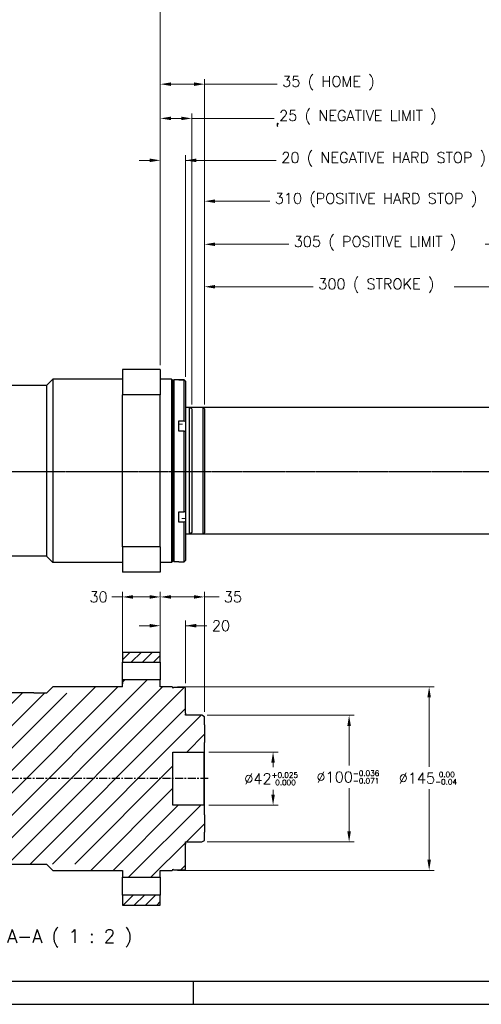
# Model space of a CAD drawing. Header units: inches. Extents: x 0 to 1685, y 0 to 1188.
# Tile 6 of 18: x 704 to 1069, y 0 to 778. Entities that reach past the tile are written whole.
import ezdxf

# ---------------------------------------------------------------- set-up
doc = ezdxf.new("R2010")
doc.units = ezdxf.units.IN
doc.linetypes.add('CENTER', pattern=[2, 1.25, -0.25, 0.25, -0.25])
doc.linetypes.add('DASHEDBIDOT', pattern=[12.4, 3, -3, 0.2, -3, 0.2, -3])
for name, color, linetype in [('ATA-CENTER', 133, 'CENTER'), ('ATA-HATCH', 252, 'Continuous'), ('ATA-TEXT', 7, 'Continuous')]:
    doc.layers.add(name, color=color, linetype=linetype)
doc.layers.add('ATA-DIM', color=8, linetype='Continuous', lineweight=25)
doc.layers.add('Layer0000', color=7, linetype='Continuous', lineweight=25)
doc.styles.get("Standard").update_dxf_attribs({"font": 'simplex.shx'})
doc.styles.add('STANDARData_A2', font='simplex.shx')
doc.dimstyles.new('ata_A1', dxfattribs={"dimtxt": 4.2, "dimasz": 4.2, "dimexe": 2, "dimexo": 2, "dimgap": 2, "dimtad": 0, "dimtih": 1, "dimtoh": 1, "dimdec": 6, "dimdsep": 46, "dimtxsty": 'Standard', "dimcen": 0, "dimclrd": 252, "dimclre": 252, "dimclrt": 4, "dimadec": 6, "dimazin": 2, "dimtfac": 1, "dimtdec": 6, "dimtofl": 0, "dimtmove": 0, "dimatfit": 3, "dimfxl": 0, "dimtolj": 1, "dimtzin": 0, "dimlwd": 0, "dimlwe": 0, "dimarcsym": 0})

# ---------------------------------------------------------------- blocks, each defined once
blk = doc.blocks.new('*D7307')
at = {"layer": 'ATA-DIM', "color": 252, "lineweight": 0}
for p, q in [((785.07, 321.87), (776.67, 321.87)), ((785.07, 274.34), (785.07, 325.87)), ((793.47, 321.87), (806.67, 321.87)), ((815.07, 274.34), (815.07, 325.87))]:
    blk.add_line(p, q, dxfattribs=at)
at = {"layer": 'ATA-DIM', "color": 252}
for points in [[(793.47, 323.27), (793.47, 320.47), (785.07, 321.87)], [(806.67, 320.47), (806.67, 323.27), (815.07, 321.87)]]:
    blk.add_solid(points, dxfattribs=at)
at = {"layer": 'Defpoints', "color": 0}
for p in [(815.07, 321.87), (785.07, 270.34), (815.07, 270.34)]:
    blk.add_point(p, dxfattribs=at)
at = {"layer": 'ATA-DIM', "color": 4, "insert": (759.06, 326.07), "char_height": 8.4, "attachment_point": 1}
blk.add_mtext('\\A1;30', dxfattribs=at)
blk = doc.blocks.new('*D7309')
at = {"layer": 'ATA-DIM', "color": 252, "lineweight": 0}
for p, q in [((815.07, 282.34), (815.07, 325.87)), ((841.67, 321.87), (823.47, 321.87)), ((850.07, 231.19), (850.07, 325.87)), ((850.07, 321.87), (861.74, 321.87))]:
    blk.add_line(p, q, dxfattribs=at)
at = {"layer": 'ATA-DIM', "color": 252}
for points in [[(823.47, 323.27), (823.47, 320.47), (815.07, 321.87)], [(841.67, 320.47), (841.67, 323.27), (850.07, 321.87)]]:
    blk.add_solid(points, dxfattribs=at)
at = {"layer": 'Defpoints', "color": 0}
for p in [(815.07, 321.87), (815.07, 278.34), (850.07, 227.19)]:
    blk.add_point(p, dxfattribs=at)
at = {"layer": 'ATA-DIM', "color": 4, "insert": (872.54, 321.87), "char_height": 8.4, "attachment_point": 5}
blk.add_mtext('35', dxfattribs=at)
blk = doc.blocks.new('*D7308')
at = {"layer": 'ATA-DIM', "color": 252, "lineweight": 0}
for p, q in [((806.67, 299.14), (798.27, 299.14)), ((815.07, 274.34), (815.07, 303.14)), ((835.07, 253.84), (835.07, 303.14)), ((835.07, 299.14), (851.87, 299.14)), ((843.47, 299.14), (851.87, 299.14))]:
    blk.add_line(p, q, dxfattribs=at)
at = {"layer": 'ATA-DIM', "color": 252}
for points in [[(806.67, 297.74), (806.67, 300.54), (815.07, 299.14)], [(843.47, 300.54), (843.47, 297.74), (835.07, 299.14)]]:
    blk.add_solid(points, dxfattribs=at)
at = {"layer": 'Defpoints', "color": 0}
for p in [(835.07, 299.14), (815.07, 270.34), (835.07, 249.84)]:
    blk.add_point(p, dxfattribs=at)
at = {"layer": 'ATA-DIM', "color": 4, "insert": (855.87, 303.34), "char_height": 8.4, "attachment_point": 1}
blk.add_mtext('\\A1;20', dxfattribs=at)
blk = doc.blocks.new('*D7304')
at = {"layer": 'ATA-DIM', "color": 252, "lineweight": 0}
for p, q in [((853.57, 199.34), (908.29, 199.34)), ((904.29, 190.94), (904.29, 187.24)), ((904.29, 165.74), (904.29, 169.44)), ((853.57, 157.34), (908.29, 157.34))]:
    blk.add_line(p, q, dxfattribs=at)
at = {"layer": 'ATA-DIM', "color": 252}
for points in [[(905.69, 190.94), (902.89, 190.94), (904.29, 199.34)], [(902.89, 165.74), (905.69, 165.74), (904.29, 157.34)]]:
    blk.add_solid(points, dxfattribs=at)
at = {"layer": 'Defpoints', "color": 0}
for p in [(849.57, 199.34), (849.57, 157.34), (904.29, 157.34)]:
    blk.add_point(p, dxfattribs=at)
at = {"layer": 'ATA-DIM', "color": 4, "insert": (881.53, 183.24), "char_height": 8.4, "attachment_point": 1}
blk.add_mtext('\\A1;%%C42{\\H4.200000;\\S+0.025^  0.000;}', dxfattribs=at)
blk = doc.blocks.new('*D8674')
at = {"layer": 'ATA-DIM', "color": 252, "lineweight": 0}
for p, q in [((850.07, 473.8), (850.07, 604.49)), ((858.47, 600.49), (916.63, 600.49)), ((1146.67, 600.49), (1072.05, 600.49)), ((1155.07, 473.8), (1155.07, 604.49))]:
    blk.add_line(p, q, dxfattribs=at)
at = {"layer": 'ATA-DIM', "color": 252}
for points in [[(858.47, 601.89), (858.47, 599.09), (850.07, 600.49)], [(1146.67, 599.09), (1146.67, 601.89), (1155.07, 600.49)]]:
    blk.add_solid(points, dxfattribs=at)
at = {"layer": 'Defpoints', "color": 0}
for p in [(1155.07, 600.49), (850.07, 469.8), (1155.07, 469.8)]:
    blk.add_point(p, dxfattribs=at)
at = {"layer": 'ATA-DIM', "color": 4, "insert": (920.63, 606.88), "char_height": 8.4, "attachment_point": 1}
blk.add_mtext('\\A1;305 ( POSITIVE LIMIT )', dxfattribs=at)
blk = doc.blocks.new('*D8675')
at = {"layer": 'ATA-DIM', "color": 252, "lineweight": 0}
for p, q in [((850.07, 473.8), (850.07, 638.55)), ((1160.07, 473.8), (1160.07, 638.55)), ((858.47, 634.55), (901.62, 634.55)), ((1151.67, 634.55), (1092.06, 634.55))]:
    blk.add_line(p, q, dxfattribs=at)
at = {"layer": 'ATA-DIM', "color": 252}
for points in [[(858.47, 635.95), (858.47, 633.15), (850.07, 634.55)], [(1151.67, 633.15), (1151.67, 635.95), (1160.07, 634.55)]]:
    blk.add_solid(points, dxfattribs=at)
at = {"layer": 'Defpoints', "color": 0}
for p in [(1160.07, 634.55), (850.07, 469.8), (1160.07, 469.8)]:
    blk.add_point(p, dxfattribs=at)
at = {"layer": 'ATA-DIM', "color": 4, "insert": (905.62, 640.94), "char_height": 8.4, "attachment_point": 1}
blk.add_mtext('\\A1;310 (POSITIVE HARD STOP )', dxfattribs=at)
blk = doc.blocks.new('*D8673')
at = {"layer": 'ATA-DIM', "color": 252, "lineweight": 0}
for p, q in [((850.07, 473.8), (850.07, 570.96)), ((1150.07, 473.8), (1150.07, 570.96)), ((858.47, 566.96), (936.05, 566.96)), ((1141.67, 566.96), (1047.63, 566.96))]:
    blk.add_line(p, q, dxfattribs=at)
at = {"layer": 'ATA-DIM', "color": 252}
for points in [[(858.47, 568.36), (858.47, 565.56), (850.07, 566.96)], [(1141.67, 565.56), (1141.67, 568.36), (1150.07, 566.96)]]:
    blk.add_solid(points, dxfattribs=at)
at = {"layer": 'Defpoints', "color": 0}
for p in [(1150.07, 566.96), (850.07, 469.8), (1150.07, 469.8)]:
    blk.add_point(p, dxfattribs=at)
at = {"layer": 'ATA-DIM', "color": 4, "insert": (940.05, 573.35), "char_height": 8.4, "attachment_point": 1}
blk.add_mtext('\\A1;300 ( STROKE )', dxfattribs=at)
blk = doc.blocks.new('*D7306')
at = {"layer": 'ATA-DIM', "color": 252, "lineweight": 0}
for p, q in [((828.57, 250.84), (1031.74, 250.84)), ((1027.74, 242.44), (1027.74, 187.69)), ((1027.74, 114.24), (1027.74, 169.89)), ((828.57, 105.84), (1031.74, 105.84))]:
    blk.add_line(p, q, dxfattribs=at)
at = {"layer": 'ATA-DIM', "color": 252}
for points in [[(1029.14, 242.44), (1026.34, 242.44), (1027.74, 250.84)], [(1026.34, 114.24), (1029.14, 114.24), (1027.74, 105.84)]]:
    blk.add_solid(points, dxfattribs=at)
at = {"layer": 'Defpoints', "color": 0}
for p in [(824.57, 250.84), (824.57, 105.84), (1027.74, 105.84)]:
    blk.add_point(p, dxfattribs=at)
at = {"layer": 'ATA-DIM', "color": 4, "insert": (1003.67, 183.69), "char_height": 8.4, "attachment_point": 1}
blk.add_mtext('\\A1;%%C145{\\H4.200000;\\S 0.00^ -0.04;}', dxfattribs=at)
blk = doc.blocks.new('*D7305')
at = {"layer": 'ATA-DIM', "color": 252, "lineweight": 0}
for p, q in [((852.07, 228.34), (968.43, 228.34)), ((964.43, 219.94), (964.43, 188.62)), ((964.43, 136.74), (964.43, 170.82)), ((852.07, 128.34), (968.43, 128.34))]:
    blk.add_line(p, q, dxfattribs=at)
at = {"layer": 'ATA-DIM', "color": 252}
for points in [[(965.83, 219.94), (963.03, 219.94), (964.43, 228.34)], [(963.03, 136.74), (965.83, 136.74), (964.43, 128.34)]]:
    blk.add_solid(points, dxfattribs=at)
at = {"layer": 'Defpoints', "color": 0}
for p in [(848.07, 228.34), (848.07, 128.34), (964.43, 128.34)]:
    blk.add_point(p, dxfattribs=at)
at = {"layer": 'ATA-DIM', "color": 4, "insert": (938.6, 184.62), "char_height": 8.4, "attachment_point": 1}
blk.add_mtext('\\A1;%%C100{\\H4.200000;\\S-0.036^ -0.071;}', dxfattribs=at)
blk = doc.blocks.new('*D8677')
at = {"layer": 'Defpoints', "color": 0}
for p in [(815.07, 841.36), (92.07, 715.96), (815.07, 500.96)]:
    blk.add_point(p, dxfattribs=at)
at = {"layer": 'Layer0000', "color": 252, "linetype": 'Continuous', "lineweight": 0}
for p, q in [((92.07, 719.96), (92.07, 845.36)), ((100.47, 841.36), (462.47, 841.36)), ((806.67, 841.36), (492.06, 841.36)), ((815.07, 504.96), (815.07, 845.36))]:
    blk.add_line(p, q, dxfattribs=at)
at = {"layer": 'Layer0000', "color": 252}
for points in [[(100.47, 842.76), (100.47, 839.96), (92.07, 841.36)], [(806.67, 839.96), (806.67, 842.76), (815.07, 841.36)]]:
    blk.add_solid(points, dxfattribs=at)
at = {"layer": 'Layer0000', "color": 4, "lineweight": 25, "insert": (466.47, 845.56), "char_height": 8.4, "attachment_point": 1}
blk.add_mtext('\\A1;723', dxfattribs=at)
blk = doc.blocks.new('*D8672')
at = {"layer": 'ATA-DIM', "color": 252, "lineweight": 0}
for p, q in [((815.07, 504.96), (815.07, 731.02)), ((823.47, 727.02), (841.67, 727.02)), ((850.07, 473.8), (850.07, 731.02)), ((850.07, 727.02), (907.54, 727.02))]:
    blk.add_line(p, q, dxfattribs=at)
at = {"layer": 'ATA-DIM', "color": 252}
for points in [[(823.47, 728.42), (823.47, 725.62), (815.07, 727.02)], [(841.67, 725.62), (841.67, 728.42), (850.07, 727.02)]]:
    blk.add_solid(points, dxfattribs=at)
at = {"layer": 'Defpoints', "color": 0}
for p in [(850.07, 727.02), (815.07, 500.96), (850.07, 469.8)]:
    blk.add_point(p, dxfattribs=at)
at = {"layer": 'ATA-DIM', "color": 4, "insert": (911.54, 733.4), "char_height": 8.4, "attachment_point": 1}
blk.add_mtext('\\A1;35 ( HOME )', dxfattribs=at)
blk = doc.blocks.new('*D8671')
at = {"layer": 'ATA-DIM', "color": 252, "lineweight": 0}
for p, q in [((815.07, 504.96), (815.07, 703.97)), ((840.07, 473.8), (840.07, 703.97)), ((823.47, 699.97), (831.67, 699.97)), ((840.07, 699.97), (905.08, 699.97))]:
    blk.add_line(p, q, dxfattribs=at)
at = {"layer": 'ATA-DIM', "color": 252}
for points in [[(823.47, 701.37), (823.47, 698.57), (815.07, 699.97)], [(831.67, 698.57), (831.67, 701.37), (840.07, 699.97)]]:
    blk.add_solid(points, dxfattribs=at)
at = {"layer": 'Defpoints', "color": 0}
for p in [(840.07, 699.97), (815.07, 500.96), (840.07, 469.8)]:
    blk.add_point(p, dxfattribs=at)
at = {"layer": 'ATA-DIM', "color": 4, "insert": (909.08, 706.35), "char_height": 8.4, "attachment_point": 1}
blk.add_mtext('\\A1;25 ( NEGATIVE LIMIT )', dxfattribs=at)
blk = doc.blocks.new('*D8670')
at = {"layer": 'ATA-DIM', "color": 252, "lineweight": 0}
for p, q in [((815.07, 504.96), (815.07, 670.83)), ((835.07, 495.83), (835.07, 670.83)), ((806.67, 666.83), (798.27, 666.83)), ((835.07, 666.83), (906.79, 666.83)), ((843.47, 666.83), (851.87, 666.83))]:
    blk.add_line(p, q, dxfattribs=at)
at = {"layer": 'ATA-DIM', "color": 252}
for points in [[(806.67, 665.43), (806.67, 668.23), (815.07, 666.83)], [(843.47, 668.23), (843.47, 665.43), (835.07, 666.83)]]:
    blk.add_solid(points, dxfattribs=at)
at = {"layer": 'Defpoints', "color": 0}
for p in [(835.07, 666.83), (815.07, 500.96), (835.07, 491.83)]:
    blk.add_point(p, dxfattribs=at)
at = {"layer": 'ATA-DIM', "color": 4, "insert": (910.79, 673.21), "char_height": 8.4, "attachment_point": 1}
blk.add_mtext('\\A1;20 ( NEGATIVE HARD STOP )', dxfattribs=at)
blk = doc.blocks.new('ata-Border-A1-002')
blk.add_line((834, 9), (7, 9))
at = {"color": 253, "ltscale": 0.5}
for p, q in [((420.5, 9), (420.5, 0)), ((0, 0), (841, 0))]:
    blk.add_line(p, q, dxfattribs=at)

msp = doc.modelspace()

# ---------------------------------------------------------------- hatches: boundary and pattern name
at = {"layer": 'ATA-DIM'}
h = msp.add_hatch(dxfattribs=at)
h.set_pattern_fill('ANSI31', color=256, scale=50)
h.set_pattern_definition([(45, (-1381.44, -1310.993), (-4.419417, 4.419417), [])])
h.paths.add_polyline_path([(815.071139, 278.3398647), (785.071139, 278.3398647), (785.071139, 270.3398647), (815.071139, 270.3398647)])
h.paths.add_polyline_path([(815.071139, 86.3398647), (785.071139, 86.3398647), (785.071139, 78.3398647), (815.071139, 78.3398647)])
at = {"layer": 'ATA-HATCH'}
h = msp.add_hatch(dxfattribs=at)
h.set_pattern_fill('ANSI31', color=256, scale=100)
h.set_pattern_definition([(45, (-1381.44, -1310.993), (-8.838835, 8.838835), [])])
edge = h.paths.add_edge_path()
edge.add_spline(control_points=[(649.050257, 246.2221157), (647.3633519, 241.3673267), (645.6426968, 225.4291253), (670.66002, 195.9214888), (633.3361425, 156.2320683), (669.4086994, 125.1432563), (666.3437252, 110.8398647)], knot_values=[22.5384900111, 22.5384900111, 22.5384900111, 22.5384900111, 30.8643750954, 49.3511920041, 68.3294052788, 94.5752765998, 94.5752765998, 94.5752765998, 94.5752765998], degree=3, periodic=0)
edge.add_line((666.3437252, 110.8398647), (750.071139, 110.8398647))
edge.add_line((750.071139, 110.8398647), (755.071139, 105.8398647))
edge.add_line((755.071139, 105.8398647), (785.071139, 105.8398647))
edge.add_line((785.071139, 105.8398647), (785.071139, 100.3398647))
edge.add_line((785.071139, 100.3398647), (815.071139, 100.3398647))
edge.add_line((815.071139, 100.3398647), (815.071139, 105.8398647))
edge.add_line((815.071139, 105.8398647), (824.571139, 105.8398647))
edge.add_line((824.571139, 105.8398647), (825.071139, 106.3398647))
edge.add_line((825.071139, 106.3398647), (825.071139, 106.8398647))
edge.add_line((825.071139, 106.8398647), (825.571139, 106.3398647))
edge.add_line((825.571139, 106.3398647), (834.571139, 106.3398647))
edge.add_line((834.571139, 106.3398647), (835.071139, 106.8398647))
edge.add_line((835.071139, 106.8398647), (835.071139, 126.5898647))
edge.add_line((835.071139, 126.5898647), (835.071139, 127.3394857))
edge.add_line((835.071139, 127.3394857), (835.071139, 128.1398647))
edge.add_line((835.071139, 128.1398647), (835.071139, 128.3398647))
edge.add_line((835.071139, 128.3398647), (848.071139, 128.3398647))
edge.add_line((848.071139, 128.3398647), (850.071139, 129.4945652))
edge.add_line((850.071139, 129.4945652), (850.071139, 135.9223647))
edge.add_line((850.071139, 135.9223647), (850.071139, 149.7573647))
edge.add_line((850.071139, 149.7573647), (850.071139, 156.8398647))
edge.add_line((850.071139, 156.8398647), (849.571139, 157.3398647))
edge.add_line((849.571139, 157.3398647), (825.071139, 157.3398647))
edge.add_line((825.071139, 157.3398647), (825.071139, 199.3398647))
edge.add_line((825.071139, 199.3398647), (849.571139, 199.3398647))
edge.add_line((849.571139, 199.3398647), (850.071139, 199.8398647))
edge.add_line((850.071139, 199.8398647), (850.071139, 206.9223647))
edge.add_line((850.071139, 206.9223647), (850.071139, 220.7573647))
edge.add_line((850.071139, 220.7573647), (850.071139, 227.1851642))
edge.add_line((850.071139, 227.1851642), (848.071139, 228.3398647))
edge.add_line((848.071139, 228.3398647), (835.071139, 228.3398647))
edge.add_line((835.071139, 228.3398647), (835.071139, 228.5398647))
edge.add_line((835.071139, 228.5398647), (835.071139, 229.3402437))
edge.add_line((835.071139, 229.3402437), (835.071139, 230.0898647))
edge.add_line((835.071139, 230.0898647), (835.071139, 249.8398647))
edge.add_line((835.071139, 249.8398647), (834.571139, 250.3398647))
edge.add_line((834.571139, 250.3398647), (825.571139, 250.3398647))
edge.add_line((825.571139, 250.3398647), (825.071139, 249.8398647))
edge.add_line((825.071139, 249.8398647), (825.071139, 250.3398647))
edge.add_line((825.071139, 250.3398647), (824.571139, 250.8398647))
edge.add_line((824.571139, 250.8398647), (815.071139, 250.8398647))
edge.add_line((815.071139, 250.8398647), (815.071139, 256.3398647))
edge.add_line((815.071139, 256.3398647), (785.071139, 256.3398647))
edge.add_line((785.071139, 256.3398647), (785.071139, 250.8398647))
edge.add_line((785.071139, 250.8398647), (755.071139, 250.8398647))
edge.add_line((755.071139, 250.8398647), (750.071139, 245.8398647))
edge.add_line((750.071139, 245.8398647), (740.071139, 245.8398647))
edge.add_line((740.071139, 245.8398647), (740.071139, 246.2221157))
edge.add_line((740.071139, 246.2221157), (649.050257, 246.2221157))

# ---------------------------------------------------------------- linework, layer by layer
at = {"color": 251}
for p, q in [((1158.071139, 471.5317986), (835.071139, 471.5317986)), ((840.071139, 470.377098), (838.071139, 471.5317986)), ((838.071139, 371.5317986), (838.071139, 471.5317986)), ((840.071139, 470.377098), (840.071139, 372.6864991)), ((1158.071139, 371.5317986), (835.071139, 371.5317986)), ((840.071139, 372.6864991), (838.071139, 371.5317986))]:
    msp.add_line(p, q, dxfattribs=at)
for p, q in [((785.071139, 278.3398647), (785.071139, 270.3398647)), ((785.071139, 278.3398647), (815.071139, 278.3398647)), ((815.071139, 270.3398647), (815.071139, 278.3398647)), ((785.071139, 250.8398647), (785.071139, 270.3398647)), ((785.071139, 270.3398647), (815.071139, 270.3398647)), ((815.071139, 270.3398647), (815.071139, 256.3398647)), ((730.071139, 250.8398647), (725.071139, 245.8398647)), ((785.071139, 250.8398647), (730.071139, 250.8398647)), ((785.071139, 256.3398647), (785.071139, 253.3398647)), ((815.071139, 256.3398647), (785.071139, 256.3398647)), ((815.071139, 250.8398647), (815.071139, 256.3398647)), ((824.571139, 250.8398647), (815.071139, 250.8398647)), ((825.071139, 250.3398647), (824.571139, 250.8398647)), ((825.571139, 250.3398647), (825.071139, 249.8398647)), ((825.071139, 249.8398647), (825.071139, 250.3398647)), ((834.571139, 250.3398647), (825.571139, 250.3398647)), ((835.071139, 249.8398647), (834.571139, 250.3398647)), ((835.071139, 230.0898647), (835.071139, 249.8398647)), ((715.071139, 246.2221157), (649.050257, 246.2221157)), ((715.071139, 245.8398647), (715.071139, 246.2221157)), ((725.071139, 245.8398647), (715.071139, 245.8398647)), ((835.071139, 230.0898647), (835.071139, 229.3402437)), ((835.071139, 228.5398647), (835.071139, 229.3402437)), ((835.071139, 228.3398647), (835.071139, 228.5398647)), ((848.071139, 228.3398647), (835.071139, 228.3398647)), ((850.071139, 227.1851642), (848.071139, 228.3398647)), ((850.071139, 220.7573647), (850.071139, 227.1851642)), ((850.071139, 220.7573647), (850.071139, 206.9223647)), ((850.071139, 199.8398647), (850.071139, 206.9223647)), ((825.071139, 199.3398647), (849.571139, 199.3398647)), ((825.071139, 157.3398647), (825.071139, 199.3398647)), ((849.571139, 199.3398647), (850.071139, 199.8398647)), ((849.571139, 199.3398647), (849.571139, 157.3398647)), ((850.071139, 156.8398647), (850.071139, 199.8398647)), ((849.571139, 157.3398647), (825.071139, 157.3398647)), ((850.071139, 156.8398647), (849.571139, 157.3398647)), ((850.071139, 149.7573647), (850.071139, 156.8398647)), ((850.071139, 149.7573647), (850.071139, 135.9223647)), ((850.071139, 129.4945652), (850.071139, 135.9223647)), ((835.071139, 128.1398647), (835.071139, 128.3398647)), ((835.071139, 128.3398647), (848.071139, 128.3398647)), ((835.071139, 127.3394857), (835.071139, 128.1398647)), ((835.071139, 127.3394857), (835.071139, 126.5898647)), ((835.071139, 106.8398647), (835.071139, 126.5898647)), ((848.071139, 128.3398647), (850.071139, 129.4945652)), ((666.3437252, 110.8398647), (725.071139, 110.8398647)), ((725.071139, 110.8398647), (730.071139, 105.8398647)), ((730.071139, 105.8398647), (785.071139, 105.8398647)), ((785.071139, 105.8398647), (785.071139, 100.3398647)), ((815.071139, 105.8398647), (824.571139, 105.8398647)), ((815.071139, 100.3398647), (815.071139, 105.8398647)), ((824.571139, 105.8398647), (825.071139, 106.3398647)), ((825.071139, 106.8398647), (825.571139, 106.3398647)), ((825.071139, 106.3398647), (825.071139, 106.8398647)), ((825.571139, 106.3398647), (834.571139, 106.3398647)), ((834.571139, 106.3398647), (835.071139, 106.8398647)), ((785.071139, 86.3398647), (785.071139, 100.3398647)), ((785.071139, 100.3398647), (815.071139, 100.3398647)), ((815.071139, 100.3398647), (815.071139, 86.3398647)), ((785.071139, 86.3398647), (785.071139, 78.3398647)), ((815.071139, 86.3398647), (785.071139, 86.3398647)), ((815.071139, 78.3398647), (815.071139, 86.3398647)), ((785.071139, 78.3398647), (815.071139, 78.3398647))]:
    msp.add_line(p, q)
at = {"layer": 'ATA-CENTER'}
msp.add_line((78.2239159, 421.0223749), (1168.7697598, 421.0223749), dxfattribs=at)
at = {"layer": 'ATA-CENTER', "ltscale": 5}
msp.add_line((853.071139, 178.3398647), (640.7273504, 178.3398647), dxfattribs=at)
at = {"layer": 'Layer0000', "color": 251, "linetype": 'DASHEDBIDOT', "lineweight": 18}
for p, q in [((908.5020608, 695.8916365), (908.0878472, 696.30585)), ((829.671139, 458.3296108), (835.071139, 458.3296108)), ((835.071139, 383.8547558), (829.671139, 383.8547558))]:
    msp.add_line(p, q, dxfattribs=at)
at = {"layer": 'Layer0000', "color": 7, "linetype": 'Continuous', "lineweight": 25}
for p, q in [((785.071139, 501.5345818), (785.071139, 481.5345818)), ((815.071139, 501.5345818), (785.071139, 501.5345818)), ((815.071139, 501.5345818), (815.071139, 481.5345818)), ((730.071139, 494.0345818), (725.071139, 489.0345818)), ((785.071139, 494.0345818), (730.071139, 494.0345818)), ((730.071139, 494.0345818), (730.071139, 349.0345818)), ((824.071139, 494.0345818), (815.071139, 494.0345818)), ((824.071139, 494.0345818), (825.071139, 493.0345818)), ((824.071139, 494.0345818), (824.071139, 349.0345818)), ((826.071139, 493.5324591), (825.0711389, 492.532459)), ((825.071139, 493.0345818), (825.071139, 445.0194079)), ((829.671139, 493.5324591), (826.071139, 493.5324591)), ((826.071139, 349.5324591), (826.071139, 493.5324591)), ((829.671139, 493.3352778), (829.671139, 493.5324591)), ((829.671139, 493.4113266), (834.071139, 493.4113266)), ((834.071139, 493.3352778), (829.671139, 493.3352778)), ((834.071139, 493.4113266), (835.071139, 492.4091446)), ((835.071139, 492.3330958), (834.071139, 493.3352778)), ((834.071139, 461.0873184), (834.071139, 493.3352778)), ((835.071139, 492.4091446), (835.071139, 492.3330958)), ((835.071139, 492.3330958), (835.071139, 460.5931754)), ((725.071139, 489.0345818), (695.071139, 489.0345818)), ((725.071139, 489.0345818), (725.071139, 354.0345818)), ((815.071139, 481.5345818), (785.071139, 481.5345818)), ((785.071139, 361.5345818), (785.071139, 481.5345818)), ((815.071139, 361.5345818), (815.071139, 481.5345818)), ((849.071139, 471.5317986), (835.071139, 471.5317986)), ((849.071139, 471.5317986), (850.0711535, 470.531784)), ((849.071139, 421.5317986), (849.071139, 471.5317986)), ((850.071139, 470.5317986), (850.071139, 421.5317986)), ((829.671139, 461.0873184), (834.071139, 461.0873184)), ((829.671139, 452.8223163), (829.671139, 461.0873184)), ((834.071139, 461.0873184), (835.071139, 460.5931754)), ((835.071139, 460.5931754), (835.071139, 458.3296108)), ((834.071139, 452.8223163), (829.671139, 452.8223163)), ((835.071139, 452.3281733), (834.071139, 452.8223163)), ((834.071139, 389.2084509), (834.071139, 452.8223163)), ((835.071139, 458.3296108), (835.071139, 452.3281735)), ((835.071139, 452.3281733), (835.071139, 389.7164899)), ((825.071139, 445.0194079), (825.071139, 397.5098972)), ((849.071139, 371.5317986), (849.071139, 421.5317986)), ((850.071139, 421.5317986), (850.071139, 372.5317986)), ((825.071139, 397.5098972), (825.071139, 350.0345818)), ((829.671139, 381.0194975), (829.671139, 389.2084509)), ((829.671139, 389.2084509), (834.071139, 389.2084509)), ((834.071139, 389.2084509), (835.071139, 389.7164899)), ((835.071139, 389.7164894), (835.071139, 383.8547558)), ((835.071139, 381.5275365), (834.071139, 381.0194975)), ((835.071139, 383.8547558), (835.071139, 381.5275365)), ((835.071139, 381.5275365), (835.071139, 350.6557736)), ((834.071139, 381.0194975), (829.671139, 381.0194975)), ((834.071139, 349.6535916), (834.071139, 381.0194975)), ((849.071139, 371.5317986), (835.071139, 371.5317986)), ((849.071139, 371.5317986), (850.0711535, 372.5318131)), ((785.071139, 361.5345818), (785.071139, 341.5345818)), ((815.071139, 361.5345818), (785.071139, 361.5345818)), ((815.071139, 361.5345818), (815.071139, 341.5345818)), ((725.071139, 354.0345818), (695.071139, 354.0345818)), ((730.071139, 349.0345818), (725.071139, 354.0345818)), ((826.071139, 349.5324591), (825.0711389, 350.5324591)), ((834.071139, 349.6535916), (835.071139, 350.6557736)), ((785.071139, 349.0345818), (730.071139, 349.0345818)), ((824.071139, 349.0345818), (815.071139, 349.0345818)), ((825.071139, 350.0345818), (824.071139, 349.0345818)), ((829.671139, 349.5324591), (826.071139, 349.5324591)), ((829.671139, 349.6535916), (834.071139, 349.6535916)), ((829.671139, 349.5324591), (829.671139, 349.6535916)), ((815.071139, 341.5345818), (785.071139, 341.5345818))]:
    msp.add_line(p, q, dxfattribs=at)
msp.add_arc((909.5020608, 694.8916365), 2, 134.995976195, 225, dxfattribs=at)
at = {"layer": 'Layer0000', "color": 251, "linetype": 'DASHEDBIDOT', "lineweight": 18}
msp.add_rational_spline([(908.0878472, 693.4774229), (907.0878472, 694.4774229), (908.5020608, 695.8916365)], [1, 0.707106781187, 1], degree=2, dxfattribs=at)

# ---------------------------------------------------------------- block references
at = {"xscale": 2, "yscale": 2, "zscale": 2}
msp.add_blockref('ata-Border-A1-002', (0, 0), dxfattribs=at)

# ---------------------------------------------------------------- texts
at = {"layer": 'ATA-TEXT', "color": 7, "style": 'STANDARData_A2'}
msp.add_text('A-A ( 1 : 2 )', height=10.499999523, dxfattribs=at).set_placement((693.9221088, 48.5252203))

# ---------------------------------------------------------------- dimensions: what is measured, and where the dimension line sits
at = {"layer": 'ATA-DIM'}
for base, p1, p2, angle, text, override, picture, middle in [((850.071139, 727.0160609), (815.071139, 500.9585331), (850.071139, 469.8038325), 180, '<> ( HOME )', {"dimscale": 2, "dimtfac": 0.5}, '*D8672', (952.5727704, 727.0160609)), ((840.071139, 699.965589), (815.071139, 500.9585331), (840.071139, 469.8038325), 180, '<> ( NEGATIVE LIMIT )', {"dimscale": 2, "dimtfac": 0.5}, '*D8671', (981.4457041, 699.965589)), ((1027.736953, 105.8398647), (824.571139, 250.8398647), (824.571139, 105.8398647), 90, '%%C<>', {"dimscale": 2, "dimtol": 1, "dimtm": 0.04, "dimtfac": 0.5, "dimtdec": 2}, '*D7306', (1027.736953, 178.7886544)), ((964.4300975, 128.3398647), (848.071139, 228.3398647), (848.071139, 128.3398647), 90, '%%C<>', {"dimscale": 2, "dimtol": 1, "dimtp": -0.036, "dimtm": 0.071, "dimtfac": 0.5, "dimtdec": 3}, '*D7305', (964.4300975, 179.7152127)), ((904.2919282, 157.3398647), (849.571139, 199.3398647), (849.571139, 157.3398647), 270, '%%C<>', {"dimscale": 2, "dimtol": 1, "dimtp": 0.025, "dimtfac": 0.5, "dimtdec": 3}, '*D7304', (904.2919282, 178.3398647))]:
    dim = msp.add_linear_dim(base=base, p1=p1, p2=p2, angle=angle, text=text, dimstyle='ata_A1', override=override, dxfattribs=at)
    dim.commit()
    dim.dimension.update_dxf_attribs({"geometry": picture, "text_midpoint": middle, "dimtype": 160})
for base, p1, p2, text, picture, middle in [((835.071139, 666.8275088), (815.071139, 500.9585331), (835.071139, 491.8330958), '<> ( NEGATIVE HARD STOP )', '*D8670', (1005.2857664, 666.8275088)), ((1160.071139, 634.5546129), (850.071139, 469.8038325), (1160.071139, 469.8038325), '<> (POSITIVE HARD STOP )', '*D8675', (996.8406116, 634.5546129)), ((1155.071139, 600.4933285), (850.071139, 469.8038325), (1155.071139, 469.8038325), '<> ( POSITIVE LIMIT )', '*D8674', (994.3406116, 600.4933285)), ((1150.071139, 566.9629808), (850.071139, 469.8038325), (1150.071139, 469.8038325), '<> ( STROKE )', '*D8673', (991.8406116, 566.9629808))]:
    dim = msp.add_linear_dim(base=base, p1=p1, p2=p2, text=text, dimstyle='ata_A1', override={"dimscale": 2, "dimtfac": 0.5}, dxfattribs=at)
    dim.commit()
    dim.dimension.update_dxf_attribs({"geometry": picture, "text_midpoint": middle, "dimtype": 160})
for base, p1, p2, override, picture, middle in [((815.071139, 321.8687207), (850.071139, 227.1851642), (815.071139, 278.3398647), {"dimscale": 2, "dimtp": 0.1, "dimtm": 0.1, "dimtfac": 0.71, "dimtdec": 3, "dimtolj": 0, "dimtzin": 8}, '*D7309', (872.5391367, 321.8687207)), ((835.071139, 299.1398647), (815.071139, 270.3398647), (835.071139, 249.8398647), {"dimscale": 2, "dimtol": 0, "dimlim": 0, "dimtp": 0, "dimtm": 0, "dimtfac": 0.5, "dimtdec": 6, "dimtolj": 1, "dimtzin": 0}, '*D7308', (862.675139, 299.1398647))]:
    dim = msp.add_linear_dim(base=base, p1=p1, p2=p2, dimstyle='ata_A1', override=override, dxfattribs=at)
    dim.commit()
    dim.dimension.update_dxf_attribs({"geometry": picture, "text_midpoint": middle, "dimtype": 160})
dim = msp.add_linear_dim(base=(815.071139, 321.8687207), p1=(785.071139, 270.3398647), p2=(815.071139, 270.3398647), angle=180, dimstyle='ata_A1', override={"dimscale": 2, "dimtfac": 0.5}, dxfattribs=at)
dim.commit()
dim.dimension.update_dxf_attribs({"geometry": '*D7307', "text_midpoint": (765.867139, 321.8687207), "dimtype": 160})
at = {"layer": 'Layer0000', "color": 7, "linetype": 'Continuous', "lineweight": 25}
dim = msp.add_linear_dim(base=(815.0711389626, 841.3578870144), p1=(92.0711389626, 715.9585330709), p2=(815.0711389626, 500.9585330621), angle=180, dimstyle='ata_A1', override={"dimscale": 2, "dimtol": 0, "dimlim": 0, "dimtp": 0, "dimtm": 0, "dimtfac": 0.5, "dimtdec": 6, "dimtolj": 1, "dimtzin": 0}, dxfattribs=at)
dim.commit()
dim.dimension.update_dxf_attribs({"geometry": '*D8677', "text_midpoint": (477.2674798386, 841.3578870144), "dimtype": 160})

doc.saveas('drawing.dxf')
